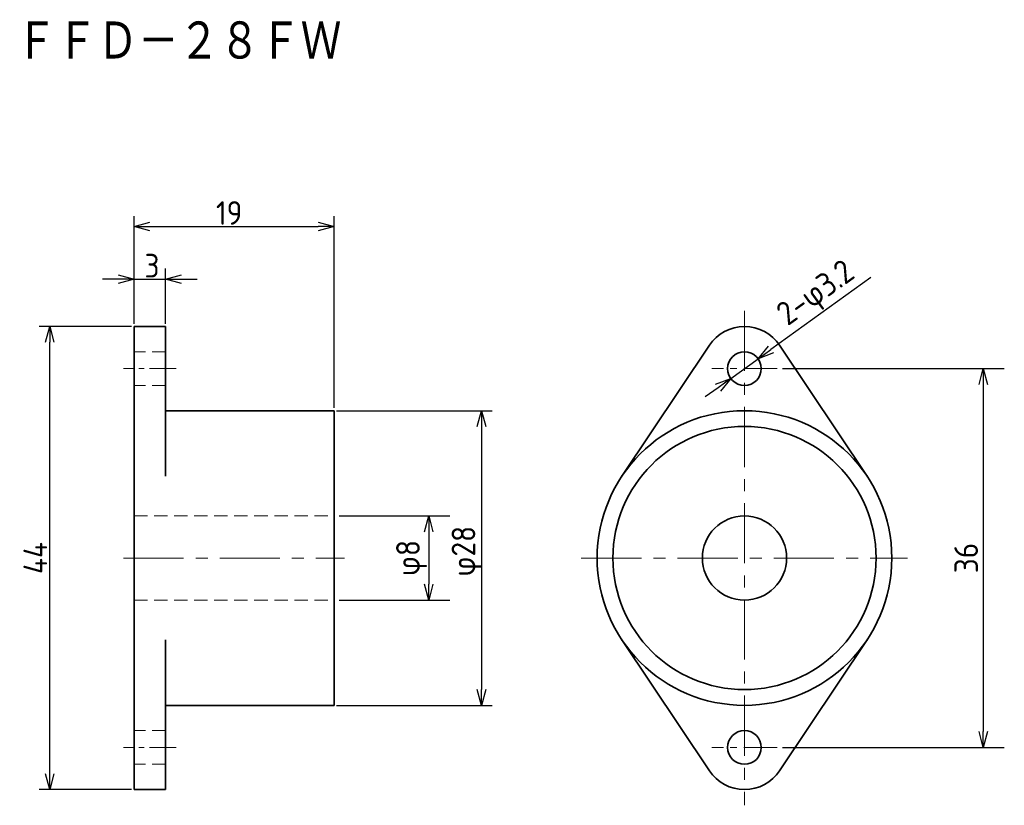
# Model space of a CAD drawing. Header units: millimetres. Extents: x 46.1 to 139.7, y 76.5 to 151.2.
import ezdxf

# ---------------------------------------------------------------- set-up
doc = ezdxf.new("R2010")
doc.units = ezdxf.units.MM
doc.header["$LTSCALE"] = 0.2
doc.linetypes.add('CENTER', pattern=[50.8, 31.75, -6.35, 6.35, -6.35])
doc.linetypes.add('HIDDEN', pattern=[9.525, 6.35, -3.175])
for name, color, linetype, lineweight in [('18-0-CON', 3, 'Continuous', 18), ('18-1-HID', 4, 'HIDDEN', 18), ('18-2-CEN', 1, 'CENTER', 18), ('35-0-CON', 7, 'Continuous', 35)]:
    doc.layers.add(name, color=color, linetype=linetype, lineweight=lineweight)
doc.styles.add('Dimension', font='isocp.shx', dxfattribs={"bigfont": 'bigfont.shx'})
doc.styles.add('KANJI', font='TXT', dxfattribs={"bigfont": 'BIGFONT'})
doc.dimstyles.new('外形図／部品図', dxfattribs={"dimscale": 0, "dimtxt": 4.5, "dimasz": 3, "dimexe": 2, "dimexo": 0.5, "dimgap": 0.5, "dimtad": 1, "dimdec": 3, "dimdsep": 46, "dimtxsty": 'Dimension', "dimblk": 'OPEN30', "dimcen": 2.5, "dimclrd": 161, "dimclre": 161, "dimclrt": 161, "dimazin": 2, "dimtm": 1e-09, "dimtfac": 0.6, "dimtdec": 3, "dimtmove": 0, "dimatfit": 3, "dimldrblk": 'OPEN30', "dimfxl": 1, "dimarcsym": 0})

# ---------------------------------------------------------------- blocks, each defined once
blk = doc.blocks.new('_Open30')
at = {"color": 0, "linetype": 'ByBlock', "lineweight": -2}
for p, q in [((-1, 0.268), (0, 0)), ((0, 0), (-1, -0.268)), ((0, 0), (-1, 0))]:
    blk.add_line(p, q, dxfattribs=at)
blk = doc.blocks.new('*D216')
at = {"layer": '18-0-CON', "color": 161, "lineweight": -2, "ltscale": 0.9}
for p, q in [((57.008, 122.25), (57.008, 127.5)), ((60.008, 122.25), (60.008, 127.5)), ((55.508, 126.5), (54.008, 126.5)), ((57.008, 126.5), (60.008, 126.5)), ((61.508, 126.5), (63.008, 126.5))]:
    blk.add_line(p, q, dxfattribs=at)
at = {"layer": 'Defpoints', "color": 0, "ltscale": 0.9}
for p in [(60.008, 126.5), (57.008, 122), (60.008, 122)]:
    blk.add_point(p, dxfattribs=at)
at = {"layer": '18-0-CON', "color": 161, "lineweight": -2, "ltscale": 0.9, "xscale": 1.499999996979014, "yscale": 1.499999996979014, "zscale": 1.499999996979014}
blk.add_blockref('_Open30', (57.008, 126.5), dxfattribs=at)
at = {"layer": '18-0-CON', "color": 161, "lineweight": -2, "ltscale": 0.9, "xscale": 1.499999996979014, "yscale": 1.499999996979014, "zscale": 1.499999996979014, "rotation": 180}
blk.add_blockref('_Open30', (60.008, 126.5), dxfattribs=at)
at = {"layer": '18-0-CON', "color": 161, "ltscale": 0.9, "insert": (58.722, 127.779), "char_height": 2.25, "attachment_point": 5, "style": 'Dimension'}
blk.add_mtext('\\A2;3', dxfattribs=at)
blk = doc.blocks.new('*D211')
at = {"layer": '18-0-CON', "color": 161, "lineweight": -2, "ltscale": 0.9}
for p, q in [((57.008, 122.25), (57.008, 132.5)), ((76.008, 114.275), (76.008, 132.5)), ((58.508, 131.5), (74.508, 131.5))]:
    blk.add_line(p, q, dxfattribs=at)
at = {"layer": 'Defpoints', "color": 0, "ltscale": 0.9}
for p in [(76.008, 131.5), (57.008, 122), (76.008, 114.025)]:
    blk.add_point(p, dxfattribs=at)
at = {"layer": '18-0-CON', "color": 161, "lineweight": -2, "ltscale": 0.9, "xscale": 1.499999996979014, "yscale": 1.499999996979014, "zscale": 1.499999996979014, "rotation": 180}
blk.add_blockref('_Open30', (57.008, 131.5), dxfattribs=at)
at = {"layer": '18-0-CON', "color": 161, "lineweight": -2, "ltscale": 0.9, "xscale": 1.499999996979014, "yscale": 1.499999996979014, "zscale": 1.499999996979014}
blk.add_blockref('_Open30', (76.008, 131.5), dxfattribs=at)
at = {"layer": '18-0-CON', "color": 161, "ltscale": 0.9, "insert": (66.049, 132.787), "char_height": 2.25, "attachment_point": 5, "style": 'Dimension'}
blk.add_mtext('\\A2;19', dxfattribs=at)
blk = doc.blocks.new('*D212')
at = {"layer": '18-0-CON', "color": 161, "lineweight": -2, "ltscale": 0.9}
for p, q in [((76.258, 114), (91.022, 114)), ((90.022, 112.5), (90.022, 87.5)), ((76.258, 86), (91.022, 86))]:
    blk.add_line(p, q, dxfattribs=at)
at = {"layer": 'Defpoints', "color": 0, "ltscale": 0.9}
for p in [(76.008, 114), (76.008, 86), (90.022, 86)]:
    blk.add_point(p, dxfattribs=at)
at = {"layer": '18-0-CON', "color": 161, "lineweight": -2, "ltscale": 0.9, "xscale": 1.499999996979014, "yscale": 1.499999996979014, "zscale": 1.499999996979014}
for p, rotation in [((90.022, 114), 90), ((90.022, 86), 270)]:
    blk.add_blockref('_Open30', p, dxfattribs=dict(at, rotation=rotation))
at = {"layer": '18-0-CON', "color": 161, "ltscale": 0.9, "insert": (88.647, 100.649), "char_height": 2.25, "attachment_point": 5, "rotation": 90, "style": 'Dimension'}
blk.add_mtext('φ28', dxfattribs=at)
blk = doc.blocks.new('*D215')
at = {"layer": '18-0-CON', "color": 161, "lineweight": -2, "ltscale": 0.9}
for p, q in [((56.758, 122), (48, 122)), ((49, 79.5), (49, 120.5)), ((56.758, 78), (48, 78))]:
    blk.add_line(p, q, dxfattribs=at)
at = {"layer": 'Defpoints', "color": 0, "ltscale": 0.9}
for p in [(49, 122), (57.008, 122), (57.008, 78)]:
    blk.add_point(p, dxfattribs=at)
at = {"layer": '18-0-CON', "color": 161, "lineweight": -2, "ltscale": 0.9, "xscale": 1.499999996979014, "yscale": 1.499999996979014, "zscale": 1.499999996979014}
for p, rotation in [((49, 122), 90), ((49, 78), 270)]:
    blk.add_blockref('_Open30', p, dxfattribs=dict(at, rotation=rotation))
at = {"layer": '18-0-CON', "color": 161, "ltscale": 0.9, "insert": (47.625, 100), "char_height": 2.25, "attachment_point": 5, "rotation": 90, "style": 'Dimension'}
blk.add_mtext('\\A2;44', dxfattribs=at)
blk = doc.blocks.new('*D217')
at = {"layer": '18-0-CON', "color": 161, "lineweight": -2, "ltscale": 0.9}
for p, q in [((76.508, 104), (87, 104)), ((85, 102.5), (85, 97.5)), ((76.508, 96), (87, 96))]:
    blk.add_line(p, q, dxfattribs=at)
at = {"layer": 'Defpoints', "color": 0, "ltscale": 0.9}
for p in [(76.008, 104), (76.008, 96), (85, 96)]:
    blk.add_point(p, dxfattribs=at)
at = {"layer": '18-0-CON', "color": 161, "lineweight": -2, "ltscale": 0.9, "xscale": 1.5, "yscale": 1.5, "zscale": 1.5}
for p, rotation in [((85, 104), 90), ((85, 96), 270)]:
    blk.add_blockref('_Open30', p, dxfattribs=dict(at, rotation=rotation))
at = {"layer": '18-0-CON', "color": 161, "ltscale": 0.9, "insert": (83.375, 100), "char_height": 2.25, "attachment_point": 5, "rotation": 90, "style": 'Dimension'}
blk.add_mtext('φ8', dxfattribs=at)
blk = doc.blocks.new('*D218')
at = {"layer": '18-0-CON', "color": 161, "lineweight": -2, "ltscale": 0.9}
for p, q in [((126.99, 126.663), (117.513, 119.816)), ((113.703, 117.063), (116.297, 118.937)), ((112.487, 116.184), (111.271, 115.306))]:
    blk.add_line(p, q, dxfattribs=at)
at = {"layer": 'Defpoints', "color": 0, "ltscale": 0.9}
for p in [(116.297, 118.937), (113.703, 117.063)]:
    blk.add_point(p, dxfattribs=at)
at = {"layer": '18-0-CON', "color": 161, "lineweight": -2, "ltscale": 0.9, "xscale": 1.5, "yscale": 1.5, "zscale": 1.5}
for p, rotation in [((116.297, 118.937), 215.8489933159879), ((113.703, 117.063), 35.84899331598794)]:
    blk.add_blockref('_Open30', p, dxfattribs=dict(at, rotation=rotation))
at = {"layer": '18-0-CON', "color": 161, "ltscale": 0.9, "insert": (121.908, 124.996), "char_height": 2.25, "attachment_point": 5, "rotation": 35.84899, "style": 'Dimension'}
blk.add_mtext('2-φ3.2', dxfattribs=at)
blk = doc.blocks.new('*D219')
at = {"layer": '18-0-CON', "color": 161, "lineweight": -2, "ltscale": 0.9}
for p, q in [((118.6, 118), (139.684, 118)), ((137.684, 116.5), (137.684, 83.5)), ((118.6, 82), (139.684, 82))]:
    blk.add_line(p, q, dxfattribs=at)
at = {"layer": 'Defpoints', "color": 0, "ltscale": 0.9}
for p in [(118.1, 118), (118.1, 82), (137.684, 82)]:
    blk.add_point(p, dxfattribs=at)
at = {"layer": '18-0-CON', "color": 161, "lineweight": -2, "ltscale": 0.9, "xscale": 1.5, "yscale": 1.5, "zscale": 1.5}
for p, rotation in [((137.684, 118), 90), ((137.684, 82), 270)]:
    blk.add_blockref('_Open30', p, dxfattribs=dict(at, rotation=rotation))
at = {"layer": '18-0-CON', "color": 161, "ltscale": 0.9, "insert": (136.059, 100), "char_height": 2.25, "attachment_point": 5, "rotation": 90, "style": 'Dimension'}
blk.add_mtext('36', dxfattribs=at)

msp = doc.modelspace()

# ---------------------------------------------------------------- linework, layer by layer
at = {"layer": '18-1-HID'}
for p, q in [((60.0077, 119.6), (57.0077, 119.6)), ((60.0077, 116.4), (57.0077, 116.4)), ((57.0077, 104), (76.0077, 104)), ((57.0077, 96), (76.0077, 96)), ((60.0077, 83.6), (57.0077, 83.6)), ((60.0077, 80.4), (57.0077, 80.4))]:
    msp.add_line(p, q, dxfattribs=at)
at = {"layer": '18-2-CEN', "ltscale": 0.9}
for p, q in [((115, 123.5), (115, 76.5)), ((56.0077, 100), (77.0077, 100)), ((56.0077, 100), (77.0077, 100)), ((99.5, 100), (130.5, 100))]:
    msp.add_line(p, q, dxfattribs=at)
at = {"layer": '18-2-CEN', "ltscale": 0.4}
for p, q in [((61.0077, 118), (56.0077, 118)), ((61.0077, 82), (56.0077, 82))]:
    msp.add_line(p, q, dxfattribs=at)
at = {"layer": '18-2-CEN', "ltscale": 0.5}
for p, q in [((118.1, 118), (111.9, 118)), ((118.1, 82), (111.9, 82))]:
    msp.add_line(p, q, dxfattribs=at)
at = {"layer": '35-0-CON'}
for p, q in [((57.0077, 119.6), (57.0077, 122)), ((60.0077, 122), (57.0077, 122)), ((60.0077, 119.6), (60.0077, 122)), ((111.6708, 120.2174), (103.3593, 107.7778)), ((118.3292, 120.2174), (126.6407, 107.7778)), ((57.0077, 116.4), (57.0077, 119.6)), ((60.0077, 107.7778), (60.0077, 119.6)), ((57.0077, 116.625), (57.0077, 100)), ((60.0077, 114), (76.0077, 114)), ((76.0077, 114), (76.0077, 86)), ((57.0077, 95.9), (57.0077, 100)), ((57.0077, 94.5), (57.0077, 95.9)), ((57.0077, 94.5), (57.0077, 93)), ((57.0077, 83.6), (57.0077, 93)), ((60.0077, 92.2222), (60.0077, 80.4)), ((111.6708, 79.7826), (103.3593, 92.2222)), ((118.3292, 79.7826), (126.6407, 92.2222)), ((76.0077, 86), (60.0077, 86)), ((60.0077, 86), (60.0077, 80.4)), ((57.0077, 83.6), (57.0077, 80.4)), ((57.0077, 80.4), (57.0077, 78)), ((60.0077, 80.4), (60.0077, 78)), ((60.0077, 78), (57.0077, 78))]:
    msp.add_line(p, q, dxfattribs=at)
for centre, radius in [((115, 118), 1.6), ((115, 100), 14), ((115, 100), 12.5), ((115, 100), 4), ((115, 82), 1.6)]:
    msp.add_circle(centre, radius, dxfattribs=at)
for centre, start, end in [((115, 118), 33.665217, 146.334783), ((115, 82), 213.665217, 326.334783)]:
    msp.add_arc(centre, 4, start, end, dxfattribs=at)

# ---------------------------------------------------------------- texts
at = {"layer": '18-0-CON', "style": 'KANJI', "width": 0.878049}
msp.add_text('ＦＦＤ－２８ＦＷ', height=4, dxfattribs=at).set_placement((45.7997, 147.0813))

# ---------------------------------------------------------------- dimensions: what is measured, and where the dimension line sits
at = {"layer": '18-0-CON'}
for base, p1, p2, angle, override, picture, middle in [((76.0077, 131.5), (57.0077, 122), (76.0077, 114.025), 180, {"dimscale": 0.5, "dimgap": 0.5, "dimtp": 0.2, "dimtm": 0.2, "dimtmove": 1, "dimtolj": 2}, '*D211', (66.0491, 131.4117)), ((60.0077, 126.5), (57.0077, 122), (60.0077, 122), 180, {"dimscale": 0.5, "dimgap": 0.5, "dimtp": 0.1, "dimtm": 0.1, "dimtmove": 1, "dimtolj": 2}, '*D216', (58.7219, 126.4036)), ((90.0221, 86), (76.0077, 114), (76.0077, 86), 90, {"dimscale": 0.5, "dimgap": 0.5, "dimpost": 'φ<>', "dimtol": 0, "dimlim": 0, "dimtp": 0.1, "dimtm": 0.2}, '*D212', (90.0221, 100.6491))]:
    dim = msp.add_linear_dim(base=base, p1=p1, p2=p2, angle=angle, dimstyle='外形図／部品図', override=override, dxfattribs=at)
    dim.commit()
    dim.dimension.update_dxf_attribs({"geometry": picture, "text_midpoint": middle, "dimtype": 160})
at = {"layer": '18-0-CON', "ltscale": 0.9}
dim = msp.add_diameter_dim_2p(p1=(113.7031, 117.063), p2=(116.2969, 118.937), dimstyle='外形図／部品図', override={"dimscale": 1, "dimtxt": 2.25, "dimasz": 1.5, "dimpost": '2-φ<>'}, dxfattribs=at)
dim.commit()
dim.dimension.update_dxf_attribs({"geometry": '*D218', "text_midpoint": (121.9075, 124.9959)})
at = {"layer": '18-0-CON'}
dim = msp.add_linear_dim(base=(49, 122), p1=(57.0077, 78), p2=(57.0077, 122), angle=90, dimstyle='外形図／部品図', override={"dimscale": 0.5, "dimgap": 0.5, "dimtol": 0, "dimlim": 0, "dimtp": 0.2, "dimtm": 0.2, "dimtolj": 2}, dxfattribs=at)
dim.commit()
dim.dimension.update_dxf_attribs({"geometry": '*D215', "text_midpoint": (47.625, 100)})
at = {"layer": '18-0-CON', "ltscale": 0.9}
for base, p1, p2, override, picture, middle in [((137.6838, 82), (118.1, 118), (118.1, 82), {"dimscale": 1, "dimtxt": 2.25, "dimasz": 1.5}, '*D219', (136.0588, 100)), ((85, 96), (76.0077, 104), (76.0077, 96), {"dimscale": 1, "dimtxt": 2.25, "dimasz": 1.5, "dimpost": 'φ<>'}, '*D217', (83.375, 100))]:
    dim = msp.add_linear_dim(base=base, p1=p1, p2=p2, angle=90, dimstyle='外形図／部品図', override=override, dxfattribs=at)
    dim.commit()
    dim.dimension.update_dxf_attribs({"geometry": picture, "text_midpoint": middle})

doc.saveas('drawing.dxf')
